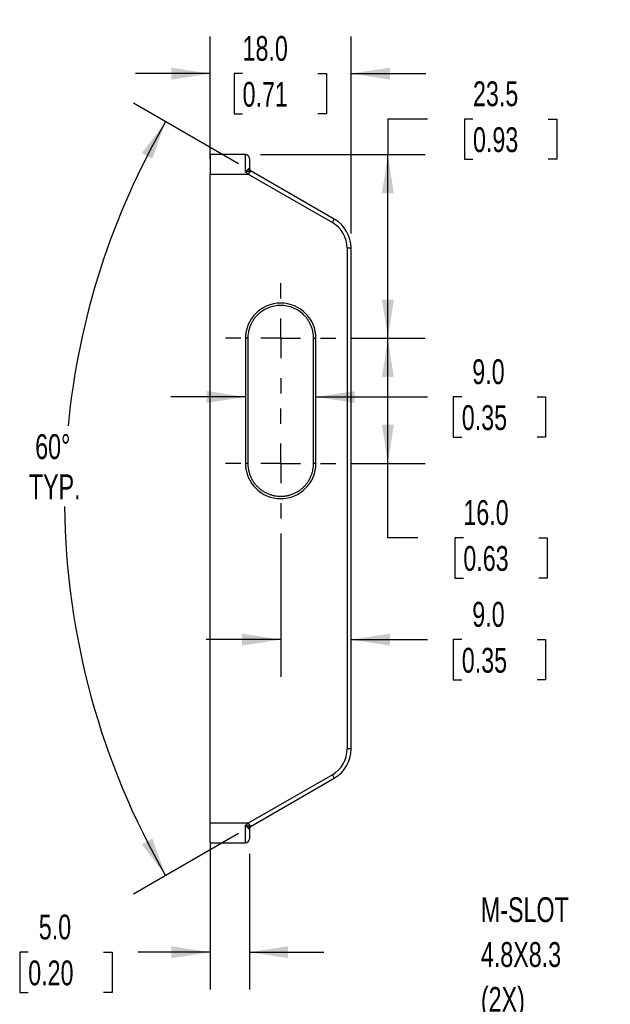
# Model space of a CAD drawing. Header units: millimetres. Extents: x 10 to 410, y 10 to 314.
# Tile 9 of 18: x 175 to 250, y 112 to 238. Entities that reach past the tile are written whole.
import ezdxf

# ---------------------------------------------------------------- set-up
doc = ezdxf.new("R2010")
doc.units = ezdxf.units.MM
doc.header["$LTSCALE"] = 1.5
doc.linetypes.add('CENTERX2', pattern=[20.32, 12.7, -2.54, 2.54, -2.54])
doc.layers.add('CENTER', color=40, linetype='CENTERX2')
doc.layers.add('DIMENSIONS', color=140, linetype='Continuous', lineweight=25)
doc.layers.add('TEXT', color=140, linetype='Continuous', lineweight=25)
doc.styles.add('SLDTEXTSTYLE0', font='TXT', dxfattribs={"width": 0.7})
doc.dimstyles.new('SLDDIMSTYLE1', dxfattribs={"dimtxt": 3.237012, "dimasz": 4.953, "dimexe": 0, "dimexo": 0.0625, "dimgap": 0.809253, "dimtad": 0, "dimtih": 1, "dimtoh": 1, "dimrnd": 1e-09, "dimzin": 4, "dimdsep": 46, "dimtxsty": 'SLDTEXTSTYLE0', "dimsah": 1, "dimcen": 0.09, "dimadec": 0, "dimazin": 1, "dimtfac": 1, "dimtofl": 0, "dimtmove": 0, "dimatfit": 3, "dimfxl": 0, "dimfrac": 2, "dimtolj": 1, "dimtzin": 12, "dimarcsym": 0})
doc.dimstyles.new('SLDDIMSTYLE2', dxfattribs={"dimtxt": 3.237012, "dimasz": 4.953, "dimexe": 0, "dimexo": 0.0625, "dimgap": 0.809253, "dimtad": 0, "dimtih": 1, "dimtoh": 1, "dimrnd": 1e-09, "dimzin": 4, "dimdsep": 46, "dimtxsty": 'SLDTEXTSTYLE0', "dimsah": 1, "dimcen": 0.09, "dimadec": 0, "dimazin": 1, "dimtfac": 1, "dimtmove": 0, "dimatfit": 0, "dimfxl": 0, "dimfrac": 2, "dimtolj": 1, "dimtzin": 12, "dimarcsym": 0})
doc.dimstyles.new('SLDDIMSTYLE4', dxfattribs={"dimtxt": 3.237012, "dimasz": 4.953, "dimexe": 0, "dimexo": 0.0625, "dimgap": 0.809253, "dimtad": 0, "dimtih": 1, "dimtoh": 1, "dimrnd": 1e-09, "dimzin": 12, "dimdsep": 46, "dimtxsty": 'SLDTEXTSTYLE0', "dimsah": 1, "dimcen": 0.09, "dimadec": 0, "dimazin": 3, "dimtfac": 1, "dimtofl": 0, "dimtmove": 0, "dimatfit": 3, "dimfxl": 0, "dimfrac": 2, "dimtolj": 1, "dimtzin": 12, "dimarcsym": 0})
doc.dimstyles.new('SLDDIMSTYLE6', dxfattribs={"dimtxt": 3.237012, "dimasz": 4.953, "dimexe": 0, "dimexo": 0.0625, "dimgap": 0.809253, "dimtad": 0, "dimtih": 1, "dimtoh": 1, "dimdec": 4, "dimlfac": 1.5, "dimzin": 12, "dimdsep": 46, "dimtxsty": 'SLDTEXTSTYLE0', "dimsah": 1, "dimcen": 0.09, "dimadec": 0, "dimazin": 3, "dimtfac": 1, "dimtdec": 0, "dimtofl": 0, "dimtmove": 0, "dimatfit": 3, "dimfxl": 0, "dimfrac": 2, "dimtolj": 1, "dimtzin": 12, "dimarcsym": 0})

# ---------------------------------------------------------------- blocks, each defined once
blk = doc.blocks.new('_D_16')
at = {"layer": 'DIMENSIONS'}
for p, q in [((253.44, 210.27), (253.44, 249.11)), ((278.44, 216.26), (278.44, 249.11)), ((253.44, 244.35), (243.91, 244.35)), ((261.63, 244.35), (260.54, 244.35)), ((260.54, 244.35), (260.54, 239.21)), ((271.25, 244.35), (272.34, 244.35)), ((272.34, 244.35), (272.34, 239.21)), ((278.44, 244.35), (287.96, 244.35)), ((260.54, 239.21), (261.63, 239.21)), ((272.34, 239.21), (271.25, 239.21))]:
    blk.add_line(p, q, dxfattribs=at)
for points in [[(253.44, 244.35), (248.49, 245.11), (248.49, 243.59)], [(278.44, 244.35), (283.39, 243.59), (283.39, 245.11)]]:
    blk.add_solid(points, dxfattribs=at)
at = {"layer": 'DIMENSIONS', "char_height": 3.175, "attachment_point": 1, "style": 'SLDTEXTSTYLE0'}
for s, insert in [('25.0', (261.63, 249.17)), ('0.98', (261.63, 243.3))]:
    blk.add_mtext(s, dxfattribs=dict(at, insert=insert))
blk = doc.blocks.new('_D_18')
at = {"layer": 'DIMENSIONS'}
for p, q in [((208.38, 171.91), (208.38, 153.56)), ((208.38, 158.32), (198.85, 158.32)), ((217.38, 158.32), (227.12, 158.32)), ((231.51, 158.32), (230.42, 158.32)), ((230.42, 158.32), (230.42, 153.18)), ((241.12, 158.32), (242.21, 158.32)), ((242.21, 158.32), (242.21, 153.18)), ((230.42, 153.18), (231.51, 153.18)), ((242.21, 153.18), (241.12, 153.18))]:
    blk.add_line(p, q, dxfattribs=at)
for points in [[(208.38, 158.32), (203.43, 159.09), (203.43, 157.56)], [(217.38, 158.32), (222.33, 157.56), (222.33, 159.09)]]:
    blk.add_solid(points, dxfattribs=at)
at = {"layer": 'DIMENSIONS', "char_height": 3.175, "attachment_point": 1, "style": 'SLDTEXTSTYLE0'}
for s, insert in [('9.0', (232.85, 163.14)), ('0.35', (231.51, 157.27))]:
    blk.add_mtext(s, dxfattribs=dict(at, insert=insert))
blk = doc.blocks.new('_D_19')
at = {"layer": 'DIMENSIONS'}
for p, q in [((217.32, 196.85), (226.83, 196.85)), ((222.07, 180.85), (222.07, 196.85)), ((217.32, 180.85), (226.83, 180.85)), ((222.07, 171.34), (222.07, 180.85)), ((225.88, 171.34), (222.07, 171.34)), ((231.71, 171.34), (230.63, 171.34)), ((230.63, 171.34), (230.63, 166.19)), ((241.33, 171.34), (242.42, 171.34)), ((242.42, 171.34), (242.42, 166.19)), ((230.63, 166.19), (231.71, 166.19)), ((242.42, 166.19), (241.33, 166.19))]:
    blk.add_line(p, q, dxfattribs=at)
for points in [[(222.07, 196.85), (221.31, 191.9), (222.83, 191.9)], [(222.07, 180.85), (222.83, 185.8), (221.31, 185.8)]]:
    blk.add_solid(points, dxfattribs=at)
at = {"layer": 'DIMENSIONS', "char_height": 3.175, "attachment_point": 1, "style": 'SLDTEXTSTYLE0'}
for s, insert in [('16.0', (231.71, 176.16)), ('0.63', (231.71, 170.29))]:
    blk.add_mtext(s, dxfattribs=dict(at, insert=insert))
blk = doc.blocks.new('_D_20')
at = {"layer": 'DIMENSIONS'}
for p, q in [((227.11, 224.89), (222.07, 224.89)), ((222.07, 224.89), (222.07, 220.35)), ((232.94, 224.89), (231.86, 224.89)), ((231.86, 224.89), (231.86, 219.75)), ((242.56, 224.89), (243.65, 224.89)), ((243.65, 224.89), (243.65, 219.75)), ((205.78, 220.35), (226.83, 220.35)), ((222.07, 196.85), (222.07, 220.35)), ((231.86, 219.75), (232.94, 219.75)), ((243.65, 219.75), (242.56, 219.75)), ((217.32, 196.85), (226.83, 196.85))]:
    blk.add_line(p, q, dxfattribs=at)
for points in [[(222.07, 220.35), (221.31, 215.4), (222.83, 215.4)], [(222.07, 196.85), (222.83, 201.8), (221.31, 201.8)]]:
    blk.add_solid(points, dxfattribs=at)
at = {"layer": 'DIMENSIONS', "char_height": 3.175, "attachment_point": 1, "style": 'SLDTEXTSTYLE0'}
for s, insert in [('23.5', (232.94, 229.71)), ('0.93', (232.94, 223.84))]:
    blk.add_mtext(s, dxfattribs=dict(at, insert=insert))
blk = doc.blocks.new('_D_21')
at = {"layer": 'DIMENSIONS'}
for p, q in [((199.38, 132.2), (199.38, 113.58)), ((204.38, 130.95), (204.38, 113.58)), ((176.13, 118.35), (175.04, 118.35)), ((175.04, 118.35), (175.04, 113.2)), ((185.75, 118.35), (186.84, 118.35)), ((186.84, 118.35), (186.84, 113.2)), ((199.38, 118.35), (190.14, 118.35)), ((204.38, 118.35), (213.9, 118.35)), ((175.04, 113.2), (176.13, 113.2)), ((186.84, 113.2), (185.75, 113.2))]:
    blk.add_line(p, q, dxfattribs=at)
for points in [[(199.38, 118.35), (194.43, 119.11), (194.43, 117.58)], [(204.38, 118.35), (209.33, 117.58), (209.33, 119.11)]]:
    blk.add_solid(points, dxfattribs=at)
at = {"layer": 'DIMENSIONS', "char_height": 3.175, "attachment_point": 1, "style": 'SLDTEXTSTYLE0'}
for s, insert in [('5.0', (177.48, 123.16)), ('0.20', (176.13, 117.29))]:
    blk.add_mtext(s, dxfattribs=dict(at, insert=insert))
blk = doc.blocks.new('_D_22')
at = {"layer": 'DIMENSIONS'}
for p, q in [((199.38, 219.76), (199.38, 235.46)), ((217.38, 210.27), (217.38, 235.46)), ((199.38, 230.7), (189.85, 230.7)), ((203.51, 230.7), (202.42, 230.7)), ((202.42, 230.7), (202.42, 225.55)), ((213.13, 230.7), (214.21, 230.7)), ((214.21, 230.7), (214.21, 225.55)), ((217.38, 230.7), (226.9, 230.7)), ((202.42, 225.55), (203.51, 225.55)), ((214.21, 225.55), (213.13, 225.55))]:
    blk.add_line(p, q, dxfattribs=at)
for points in [[(199.38, 230.7), (194.43, 231.46), (194.43, 229.93)], [(217.38, 230.7), (222.33, 229.93), (222.33, 231.46)]]:
    blk.add_solid(points, dxfattribs=at)
at = {"layer": 'DIMENSIONS', "char_height": 3.175, "attachment_point": 1, "style": 'SLDTEXTSTYLE0'}
for s, insert in [('18.0', (203.51, 235.51)), ('0.71', (203.51, 229.64))]:
    blk.add_mtext(s, dxfattribs=dict(at, insert=insert))
blk = doc.blocks.new('_D_23')
at = {"layer": 'DIMENSIONS'}
for p, q in [((202.97, 219.17), (189.56, 226.91)), ((202.97, 133.54), (189.56, 125.79))]:
    blk.add_line(p, q, dxfattribs=at)
for start, end in [(150, 174.4648), (180.5919, 210)]:
    blk.add_arc((277.12, 176.35), 96.35, start, end, dxfattribs=at)
for points in [[(193.68, 224.53), (190.64, 220.54), (191.98, 219.81)], [(193.68, 128.17), (191.98, 132.89), (190.64, 132.16)]]:
    blk.add_solid(points, dxfattribs=at)
at = {"layer": 'DIMENSIONS', "char_height": 3.175, "attachment_point": 1, "style": 'SLDTEXTSTYLE0'}
for s, insert in [('60°', (177.02, 184.59)), ('TYP.', (176.21, 179.45))]:
    blk.add_mtext(s, dxfattribs=dict(at, insert=insert))
blk = doc.blocks.new('_D_24')
at = {"layer": 'DIMENSIONS'}
for p, q in [((203.88, 189.35), (194.35, 189.35)), ((212.88, 189.35), (227.12, 189.35)), ((231.51, 189.35), (230.42, 189.35)), ((230.42, 189.35), (230.42, 184.2)), ((241.12, 189.35), (242.21, 189.35)), ((242.21, 189.35), (242.21, 184.2)), ((230.42, 184.2), (231.51, 184.2)), ((242.21, 184.2), (241.12, 184.2))]:
    blk.add_line(p, q, dxfattribs=at)
for points in [[(203.88, 189.35), (198.93, 190.11), (198.93, 188.59)], [(212.88, 189.35), (217.83, 188.59), (217.83, 190.11)]]:
    blk.add_solid(points, dxfattribs=at)
at = {"layer": 'DIMENSIONS', "char_height": 3.175, "attachment_point": 1, "style": 'SLDTEXTSTYLE0'}
for s, insert in [('9.0', (232.85, 194.17)), ('0.35', (231.51, 188.3))]:
    blk.add_mtext(s, dxfattribs=dict(at, insert=insert))
blk = doc.blocks.new('SW_CENTERMARKSYMBOL_13')
at = {"layer": 'CENTER', "color": 0}
for p, q in [((0, 5.08), (0, 7.04)), ((0, 0), (0, 2.54)), ((-5.08, 0), (-7.04, 0)), ((0, 0), (-2.54, 0)), ((0, 0), (0, -2.54)), ((0, 0), (2.54, 0)), ((5.08, 0), (7.04, 0)), ((0, -5.08), (0, -7.04))]:
    blk.add_line(p, q, dxfattribs=at)
blk = doc.blocks.new('SW_CENTERMARKSYMBOL_14')
at = {"layer": 'CENTER', "color": 0}
for p, q in [((0, 5.08), (0, 7.04)), ((0, 0), (0, 2.54)), ((-5.08, 0), (-7.04, 0)), ((0, 0), (-2.54, 0)), ((0, 0), (0, -2.54)), ((0, 0), (2.54, 0)), ((5.08, 0), (7.04, 0)), ((0, -5.08), (0, -7.04))]:
    blk.add_line(p, q, dxfattribs=at)

msp = doc.modelspace()

# ---------------------------------------------------------------- linework, layer by layer
for p, q in [((199.378001, 220.351105), (199.378001, 217.851105)), ((203.878001, 220.351105), (199.378001, 220.351105)), ((203.878001, 218.115261), (203.878001, 220.351105)), ((199.378001, 217.851105), (204.244026, 217.851105)), ((199.378001, 134.851105), (199.378001, 217.851105)), ((204.463351, 218.230987), (204.244026, 217.851105)), ((204.244026, 217.851105), (214.978001, 211.653842)), ((215.228001, 212.086854), (204.616325, 218.213508)), ((214.978001, 211.653842), (215.228001, 212.086854)), ((216.878001, 208.362945), (216.878001, 144.339264)), ((217.378001, 208.362945), (216.878001, 208.362945)), ((217.378001, 144.339264), (217.378001, 208.362945)), ((203.878001, 196.851105), (203.878001, 180.851105)), ((204.178001, 196.851105), (203.878001, 196.851105)), ((204.178001, 196.851105), (204.178001, 180.851105)), ((212.578001, 180.851105), (212.578001, 196.851105)), ((212.578001, 196.851105), (212.878001, 196.851105)), ((212.878001, 180.851105), (212.878001, 196.851105)), ((204.178001, 180.851105), (203.878001, 180.851105)), ((212.878001, 180.851105), (212.578001, 180.851105)), ((217.378001, 144.339264), (216.878001, 144.339264)), ((214.978001, 141.048368), (204.244026, 134.851105)), ((214.978001, 141.048368), (215.228001, 140.615355)), ((204.616325, 134.488701), (215.228001, 140.615355)), ((204.244026, 134.851105), (199.378001, 134.851105)), ((199.378001, 132.351105), (199.378001, 134.851105)), ((204.244026, 134.851105), (204.463351, 134.471223)), ((203.878001, 132.351105), (203.878001, 134.586949)), ((199.378001, 132.351105), (203.878001, 132.351105))]:
    msp.add_line(p, q)
for centre, radius, start, end in [((203.878001, 219.851105), 0.5, 0, 90), ((204.84925, 218.675721), 0.588818, 194.94078624, 229.05159452), ((204.862959, 218.638302), 0.491201, 182.32596024, 239.86067254), ((204.878001, 218.63978), 0.5, 180, 240), ((213.078001, 208.362945), 4.3, 0, 60), ((208.378001, 196.851105), 4.5, 0, 180), ((208.378001, 180.851105), 4.5, 180, 0), ((213.078001, 144.339264), 4.3, 300, 0), ((204.84925, 134.026489), 0.588818, 130.94840548, 165.05921376), ((204.862959, 134.063907), 0.491201, 120.13932746, 177.67403976), ((204.878001, 134.06243), 0.5, 120, 180), ((203.878001, 132.851105), 0.5, 270, 0)]:
    msp.add_arc(centre, radius, start, end)
for points, knots in [([(204.378001, 219.851105), (204.378001, 219.851105), (204.378001, 219.736338), (204.378001, 219.305737), (204.378001, 218.999317), (204.378001, 218.63978)], [0, 0, 0, 0, 0.5, 0.5, 1, 1, 1, 1]), ([(203.878001, 218.115261), (203.899722, 218.137881), (203.941718, 218.181614), (204.001793, 218.242937), (204.056159, 218.297976), (204.104541, 218.346669), (204.146921, 218.389243), (204.183485, 218.426007), (204.214584, 218.45737), (204.240613, 218.483706), (204.262184, 218.505598), (204.274595, 218.518118), (204.280338, 218.523912)], [0, 0, 0, 0, 0.1432842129, 0.277025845, 0.401088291, 0.515415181, 0.6200143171, 0.7149419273, 0.8002881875, 0.8761645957, 0.9426935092, 1, 1, 1, 1]), ([(204.463351, 218.230987), (204.443785, 218.229748), (204.397203, 218.226801), (204.307062, 218.214322), (204.177969, 218.18981), (204.030027, 218.155284), (203.923458, 218.127228), (203.878001, 218.115261)], [0, 0, 0, 0, 0.1211400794, 0.2883967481, 0.4991818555, 0.7863770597, 1, 1, 1, 1]), ([(204.280338, 218.523912), (204.293007, 218.53665), (204.31702, 218.560796), (204.343406, 218.587724), (204.361971, 218.607163), (204.368913, 218.614795), (204.372163, 218.618367)], [0, 0, 0, 0, 0.2948887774, 0.5589773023, 0.7935587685, 1, 1, 1, 1]), ([(204.372163, 218.618367), (204.373888, 218.620992), (204.377398, 218.626329), (204.377798, 218.635247), (204.378001, 218.63978)], [0, 0, 0, 0, 0.4917104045, 1, 1, 1, 1]), ([(204.616325, 218.213508), (204.609375, 218.216689), (204.594968, 218.223284), (204.561054, 218.229133), (204.517755, 218.232237), (204.481921, 218.231413), (204.463351, 218.230987)], [0, 0, 0, 0, 0.22379575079, 0.46394284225, 0.72220471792, 1, 1, 1, 1]), ([(212.578001, 196.851105), (212.577121, 196.917576), (212.575367, 197.050083), (212.561041, 197.247906), (212.538129, 197.443989), (212.505808, 197.638331), (212.464295, 197.830927), (212.413539, 198.021775), (212.353536, 198.210873), (212.258652, 198.467851), (212.113755, 198.786378), (211.897906, 199.155712), (211.643862, 199.503975), (211.256667, 199.933169), (210.697302, 200.387931), (209.951426, 200.773714), (209.16991, 201.002422), (208.378177, 201.075437), (207.586271, 201.002458), (206.804733, 200.773795), (206.058699, 200.387932), (205.499476, 199.933283), (205.112252, 199.504116), (204.858297, 199.156011), (204.642299, 198.786529), (204.470146, 198.407896), (204.338091, 198.024124), (204.24596, 197.639459), (204.188474, 197.247624), (204.181503, 196.983681), (204.178001, 196.851105)], [0, 0, 0, 0, 0.0151260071, 0.0301525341, 0.0451127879, 0.060040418, 0.0749692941, 0.0899332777, 0.1049659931, 0.1201006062, 0.152257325, 0.184453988, 0.2172949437, 0.2501766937, 0.3158114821, 0.3800823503, 0.4400291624, 0.5000162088, 0.5599630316, 0.6199500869, 0.6842209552, 0.7498557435, 0.7826967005, 0.8155784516, 0.8477351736, 0.8799318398, 0.9100765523, 0.9399560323, 0.9698404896, 1, 1, 1, 1]), ([(204.178001, 180.851105), (204.178881, 180.784633), (204.180634, 180.652127), (204.19496, 180.454304), (204.217873, 180.25822), (204.250194, 180.063879), (204.291707, 179.871283), (204.342463, 179.680434), (204.402466, 179.491337), (204.49735, 179.234358), (204.642244, 178.915832), (204.858104, 178.546494), (205.112107, 178.198245), (205.402793, 177.876151), (205.725001, 177.585323), (206.073092, 177.33141), (206.442578, 177.115401), (206.821209, 176.943251), (207.204981, 176.811194), (207.589647, 176.719064), (207.981482, 176.661578), (208.245425, 176.654606), (208.378001, 176.651105)], [0, 0, 0, 0, 0.03023260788, 0.06026638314, 0.0901676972, 0.12000380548, 0.14984240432, 0.17975117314, 0.2097973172, 0.24004712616, 0.30431930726, 0.36867132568, 0.43431110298, 0.50003241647, 0.56567219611, 0.63139351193, 0.69566569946, 0.76001772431, 0.82026847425, 0.87998909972, 0.93971967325, 1, 1, 1, 1]), ([(208.378001, 176.651105), (208.444473, 176.651985), (208.576979, 176.653738), (208.774802, 176.668064), (208.970885, 176.690976), (209.165227, 176.723298), (209.357823, 176.764811), (209.548672, 176.815566), (209.737769, 176.87557), (209.994747, 176.970454), (210.313274, 177.115348), (210.682611, 177.331208), (211.030861, 177.585211), (211.352955, 177.875897), (211.643783, 178.198105), (211.897696, 178.546196), (212.113705, 178.915682), (212.285855, 179.294313), (212.417911, 179.678085), (212.510041, 180.062751), (212.567528, 180.454586), (212.574499, 180.718529), (212.578001, 180.851105)], [0, 0, 0, 0, 0.0302326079, 0.0602663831, 0.0901676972, 0.1200038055, 0.1498424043, 0.1797511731, 0.2097973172, 0.2400471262, 0.3043193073, 0.3686713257, 0.434311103, 0.5000324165, 0.5656721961, 0.6313935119, 0.6956656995, 0.7600177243, 0.8202684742, 0.8799890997, 0.9397196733, 1, 1, 1, 1]), ([(203.878001, 134.586949), (203.906637, 134.579353), (203.97064, 134.562377), (204.076075, 134.536086), (204.19471, 134.509162), (204.307106, 134.487821), (204.397366, 134.475371), (204.443888, 134.472446), (204.463351, 134.471223)], [0, 0, 0, 0, 0.13456110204, 0.30074795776, 0.5002663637, 0.71211055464, 0.87956109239, 1, 1, 1, 1]), ([(204.280338, 134.178298), (204.267673, 134.191114), (204.23852, 134.220613), (204.180739, 134.279033), (204.101557, 134.35853), (203.998203, 134.462438), (203.920018, 134.543426), (203.878001, 134.586949)], [0, 0, 0, 0, 0.123905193, 0.2851896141, 0.4847459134, 0.7231030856, 1, 1, 1, 1]), ([(204.372163, 134.083842), (204.368913, 134.087415), (204.361971, 134.095047), (204.343406, 134.114485), (204.31702, 134.141414), (204.293007, 134.16556), (204.280338, 134.178298)], [0, 0, 0, 0, 0.2064412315, 0.4410226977, 0.7051112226, 1, 1, 1, 1]), ([(204.378001, 134.06243), (204.377798, 134.066962), (204.377398, 134.07588), (204.373888, 134.081218), (204.372163, 134.083842)], [0, 0, 0, 0, 0.5082895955, 1, 1, 1, 1]), ([(204.378001, 134.06243), (204.378001, 133.702892), (204.378001, 133.396473), (204.378001, 132.965872), (204.378001, 132.851105), (204.378001, 132.851105)], [0, 0, 0, 0, 0.5, 0.5, 1, 1, 1, 1]), ([(204.463351, 134.471223), (204.481921, 134.470796), (204.517755, 134.469973), (204.561054, 134.473076), (204.594968, 134.478926), (204.609375, 134.48552), (204.616325, 134.488701)], [0, 0, 0, 0, 0.2777952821, 0.5360571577, 0.7762042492, 1, 1, 1, 1])]:
    msp.add_open_spline(points, degree=3, knots=knots)
for points in [[(204.244026, 217.851105), (204.122018, 217.939321), (204.000009, 218.027538), (203.878001, 218.115261)], [(216.878001, 208.362945), (216.878001, 209.720356), (216.153553, 210.975136), (214.978001, 211.653842)], [(214.978001, 141.048368), (216.153553, 141.727073), (216.878001, 142.981853), (216.878001, 144.339264)], [(203.878001, 134.586949), (204.000009, 134.674672), (204.122018, 134.762888), (204.244026, 134.851105)]]:
    msp.add_open_spline(points, degree=3)

# ---------------------------------------------------------------- block references
at = {"layer": 'CENTER'}
for name, p in [('SW_CENTERMARKSYMBOL_13', (208.378001, 196.851105)), ('SW_CENTERMARKSYMBOL_14', (208.378001, 180.851105))]:
    msp.add_blockref(name, p, dxfattribs=at)

# ---------------------------------------------------------------- texts
at = {"layer": 'TEXT', "char_height": 3.175, "attachment_point": 1, "style": 'SLDTEXTSTYLE0'}
for s, insert in [('M-SLOT', (233.950936, 125.374853)), ('4.8X8.3', (233.950936, 119.64152)), ('(2X)', (233.950936, 113.908187))]:
    msp.add_mtext(s, dxfattribs=dict(at, insert=insert))

# ---------------------------------------------------------------- dimensions: what is measured, and where the dimension line sits
at = {"layer": 'DIMENSIONS'}
for base, p1, p2, angle, dimstyle, picture, middle in [((278.439229, 244.35178), (253.439229, 208.362945), (278.439229, 214.351105), 0, 'SLDDIMSTYLE2', '_D_16', (266.439098, 244.35178)), ((222.072463, 220.351105), (215.418001, 196.851105), (203.878001, 220.351105), 90, 'SLDDIMSTYLE4', '_D_20', (222.072463, 224.892633)), ((222.072463, 196.851105), (215.418001, 180.851105), (215.418001, 196.851105), 90, 'SLDDIMSTYLE1', '_D_19', (222.072463, 171.338685))]:
    dim = msp.add_linear_dim(base=base, p1=p1, p2=p2, angle=angle, dimstyle=dimstyle, dxfattribs=at)
    dim.commit()
    dim.dimension.update_dxf_attribs({"geometry": picture, "text_midpoint": middle, "dimtype": 160})
for base, p1, p2, picture, middle in [((217.378001, 230.695601), (199.378001, 217.851105), (217.378001, 208.362945), '_D_22', (208.315623, 230.695601)), ((212.878001, 189.349205), (203.878001, 196.851105), (212.878001, 196.851105), '_D_24', (236.314934, 189.349205)), ((217.378001, 158.324013), (208.378001, 173.811105), (217.378001, 144.339264), '_D_18', (236.314934, 158.324013)), ((204.378001, 118.345776), (199.378001, 134.101105), (204.378001, 132.851105), '_D_21', (180.939768, 118.345776))]:
    dim = msp.add_linear_dim(base=base, p1=p1, p2=p2, dimstyle='SLDDIMSTYLE2', dxfattribs=at)
    dim.commit()
    dim.dimension.update_dxf_attribs({"geometry": picture, "text_midpoint": middle, "dimtype": 160})
dim = msp.add_angular_dim_2l(base=(185.366622, 205.754023), line1=((204.616325, 134.488701), (215.228001, 140.615355)), line2=((215.228001, 212.086854), (204.616325, 218.213508)), text='<>\\PTYP.', dimstyle='SLDDIMSTYLE6', dxfattribs=at)
dim.commit()
dim.dimension.update_dxf_attribs({"geometry": '_D_23', "text_midpoint": (180.860146, 180.500468), "dimtype": 162})

doc.saveas('drawing.dxf')
